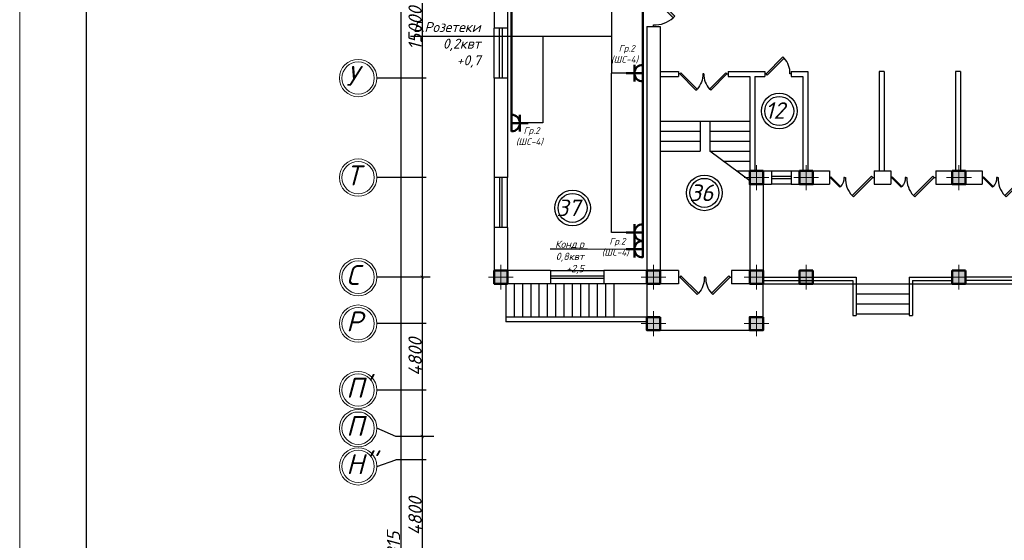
# Model space of a CAD drawing. Header units: millimetres. Extents: x 473009 to 2502882, y 456217 to 1153743.
# Tile 96 of 124: x 1937338 to 1966998, y 500722 to 516410. Entities that reach past the tile are written whole.
import ezdxf
from ezdxf import colors
from ezdxf.entities.mleader import LeaderData, LeaderLine
from ezdxf.math import Vec2, Vec3

# ---------------------------------------------------------------- set-up
doc = ezdxf.new("R2010")
doc.units = ezdxf.units.MM
doc.layers.add('kolonn', color=7, linetype='Continuous')
doc.layers.add('os', color=3, linetype='Continuous')
doc.layers.add('Электрика', color=1, linetype='Continuous', lineweight=50)
doc.layers.add('ЭМ', color=240, linetype='Continuous', lineweight=20)
doc.styles.get("Standard").update_dxf_attribs({"font": 'isocpeui.ttf'})
doc.styles.add('style Ecuper', font='isocpeui.ttf', dxfattribs={"height": 220})
doc.styles.add('ГОСТ 300', font='isocpeui.ttf', dxfattribs={"height": 250})
doc.dimstyles.new('ISO-25', dxfattribs={"dimtxt": 400, "dimasz": 100, "dimexe": 50, "dimexo": 50, "dimgap": 20, "dimtad": 1, "dimdec": 0, "dimtxsty": 'Standard', "dimblk": 'ARCHTICK', "dimcen": 20, "dimclrd": 1, "dimclre": 1, "dimadec": 0, "dimazin": 0, "dimtfac": 1, "dimtdec": 0, "dimtmove": 0, "dimatfit": 3, "dimldrblk": 'ARCHTICK', "dimfxl": 1, "dimarcsym": 0})

# ---------------------------------------------------------------- blocks, each defined once
blk = doc.blocks.new('jfgjhsdf')
blk.add_hatch(color=1).paths.add_polyline_path([(-593, 731), (-637, 687), (0, 50), (44, 94)])
at = {"color": 1}
for p, q in [((0, 1000), (0, 950)), ((0, 50), (0, 0))]:
    blk.add_line(p, q, dxfattribs=at)
blk.add_lwpolyline([(0, 50), (-637, 687), (-593, 731), (44, 94), (0, 50)], dxfattribs=at)
blk.add_arc((-33, 130), 821, 87.662, 132.9147, dxfattribs=at)
blk = doc.blocks.new('ghsdd')
at = {"ltscale": 50}
h = blk.add_hatch(color=256, dxfattribs=at)
h.paths.add_polyline_path([(0, 200), (-200, 200), (-200, 0), (0, 0)])
h.paths.add_polyline_path([(200, 0), (200, 200), (0, 200), (0, 0)])
h.paths.add_polyline_path([(0, 0), (-200, 0), (-200, -200), (0, -200)])
h.paths.add_polyline_path([(0, 0), (0, -200), (200, -200), (200, 0)])
at = {"lineweight": 0}
for p, q in [((0, -374), (0, 374)), ((-374, 0), (374, 0))]:
    blk.add_line(p, q, dxfattribs=at)
at = {"lineweight": 50, "ltscale": 50}
blk.add_lwpolyline([(200, 200), (200, -200), (-200, -200), (-200, 200), (200, 200)], dxfattribs=at)
blk = doc.blocks.new('розетка')
at = {"layer": 'Электрика', "ltscale": 20}
for p, q in [((0, 250), (0, -250)), ((0, 0), (500, 0)), ((250, 250), (250, -250))]:
    blk.add_line(p, q, dxfattribs=at)
blk.add_arc((0, 0), 250, 270, 90, dxfattribs=at)
blk = doc.blocks.new('_None')
blk = doc.blocks.new('1231234431252433')
at = {"layer": 'ЭМ', "color": 0, "lineweight": 20, "ltscale": 0.5}
blk.add_lwpolyline([(287242, 187022), (413342, 187022), (413342, 269622), (287242, 269622)], close=True, dxfattribs=at)
at = {"layer": 'ЭМ', "color": 0, "lineweight": 30, "ltscale": 0.5}
blk.add_lwpolyline([(289242, 187522), (412842, 187522), (412842, 269122), (289242, 269122)], close=True, dxfattribs=at)
blk = doc.blocks.new('_ArchTick')
at = {"color": 0, "linetype": 'ByBlock', "const_width": 0.15}
blk.add_lwpolyline([(-0.5, -0.5), (0.5, 0.5)], dxfattribs=at)
blk = doc.blocks.new('*D164')
at = {"color": 1, "lineweight": -2, "transparency": 16777216}
for p, q in [((1949815, 503851), (1949418, 503851)), ((1949468, 499051), (1949468, 503851)), ((1949745, 499051), (1949418, 499051))]:
    blk.add_line(p, q, dxfattribs=at)
at = {"layer": 'Defpoints', "color": 0, "lineweight": 50, "transparency": 16777216}
for p in [(1949468, 503851), (1949865, 503851), (1949795, 499051)]:
    blk.add_point(p, dxfattribs=at)
at = {"color": 1, "lineweight": -2, "transparency": 16777216, "xscale": 100, "yscale": 100, "zscale": 100}
for p, rotation in [((1949468, 503851), 90), ((1949468, 499051), 270)]:
    blk.add_blockref('_ArchTick', p, dxfattribs=dict(at, rotation=rotation))
at = {"color": 0, "transparency": 16777216, "insert": (1949248, 501451), "char_height": 400, "attachment_point": 5, "rotation": 90}
blk.add_mtext('4800', dxfattribs=at)
blk = doc.blocks.new('*D165')
at = {"color": 1, "lineweight": -2, "transparency": 16777216}
for p, q in [((1949702, 508651), (1949418, 508651)), ((1949468, 503851), (1949468, 508651)), ((1949815, 503851), (1949418, 503851))]:
    blk.add_line(p, q, dxfattribs=at)
at = {"layer": 'Defpoints', "color": 0, "lineweight": 50, "transparency": 16777216}
for p in [(1949468, 508651), (1949752, 508651), (1949865, 503851)]:
    blk.add_point(p, dxfattribs=at)
at = {"color": 1, "lineweight": -2, "transparency": 16777216, "xscale": 100, "yscale": 100, "zscale": 100}
for p, rotation in [((1949468, 508651), 90), ((1949468, 503851), 270)]:
    blk.add_blockref('_ArchTick', p, dxfattribs=dict(at, rotation=rotation))
at = {"color": 0, "transparency": 16777216, "insert": (1949248, 506251), "char_height": 400, "attachment_point": 5, "rotation": 90}
blk.add_mtext('4800', dxfattribs=at)
blk = doc.blocks.new('*D166')
at = {"color": 1, "lineweight": -2, "transparency": 16777216}
for p, q in [((1949768, 523651), (1949418, 523651)), ((1949468, 508651), (1949468, 523651)), ((1949702, 508651), (1949418, 508651))]:
    blk.add_line(p, q, dxfattribs=at)
at = {"layer": 'Defpoints', "color": 0, "lineweight": 50, "transparency": 16777216}
for p in [(1949468, 523651), (1949818, 523651), (1949752, 508651)]:
    blk.add_point(p, dxfattribs=at)
at = {"color": 1, "lineweight": -2, "transparency": 16777216, "xscale": 100, "yscale": 100, "zscale": 100}
for p, rotation in [((1949468, 523651), 90), ((1949468, 508651), 270)]:
    blk.add_blockref('_ArchTick', p, dxfattribs=dict(at, rotation=rotation))
at = {"color": 0, "transparency": 16777216, "insert": (1949248, 516151), "char_height": 400, "attachment_point": 5, "rotation": 90}
blk.add_mtext('15000', dxfattribs=at)
blk = doc.blocks.new('*D203')
at = {"color": 1, "lineweight": -2, "transparency": 16777216}
for p, q in [((1948788, 527966), (1948768, 527966)), ((1948818, 527966), (1948818, 472651)), ((1948940, 472651), (1948768, 472651))]:
    blk.add_line(p, q, dxfattribs=at)
at = {"layer": 'Defpoints', "color": 0, "lineweight": 50, "transparency": 16777216}
for p in [(1948838, 527966), (1948818, 472651), (1948990, 472651)]:
    blk.add_point(p, dxfattribs=at)
at = {"color": 1, "lineweight": -2, "transparency": 16777216, "xscale": 100, "yscale": 100, "zscale": 100}
for p, rotation in [((1948818, 527966), 90), ((1948818, 472651), 270)]:
    blk.add_blockref('_ArchTick', p, dxfattribs=dict(at, rotation=rotation))
at = {"color": 0, "transparency": 16777216, "insert": (1948598, 500308), "char_height": 400, "attachment_point": 5, "rotation": 90}
blk.add_mtext('55315', dxfattribs=at)

msp = doc.modelspace()

# ---------------------------------------------------------------- linework, layer by layer
at = {"lineweight": 30}
for p, q in [((1951631.1, 519150.9), (1951631.1, 516150.9)), ((1952031.1, 519150.9), (1952031.1, 516150.9)), ((1952031.1, 516150.9), (1951631.1, 516150.9)), ((1956231.1, 516200.9), (1956631.1, 516200.9)), ((1956231.1, 516200.9), (1956231.1, 508850.9)), ((1956631.1, 516200.9), (1956631.1, 508850.9)), ((1952031.1, 514650.9), (1951631.1, 514650.9)), ((1951631.1, 514650.9), (1951631.1, 511650.9)), ((1952031.1, 514650.9), (1952031.1, 511650.9)), ((1956631.1, 514850.9), (1957181.1, 514850.9)), ((1956631.1, 514700.9), (1957181.1, 514700.9)), ((1957181.1, 514850.9), (1957181.1, 514700.9)), ((1958681.1, 514850.9), (1958681.1, 514700.9)), ((1958681.1, 514850.9), (1959781.1, 514850.9)), ((1958681.1, 514700.9), (1959331.1, 514700.9)), ((1959331.1, 514700.9), (1959331.1, 508850.9)), ((1959481.1, 514700.9), (1959481.1, 511850.9)), ((1959481.1, 514700.9), (1959781.1, 514700.9)), ((1959781.1, 514850.9), (1959781.1, 514700.9)), ((1960581.1, 514850.9), (1960581.1, 514700.9)), ((1960581.1, 514850.9), (1961081.1, 514850.9)), ((1960581.1, 514700.9), (1960931.1, 514700.9)), ((1960931.1, 514700.9), (1960931.1, 511850.9)), ((1961081.1, 514850.9), (1961081.1, 511850.9)), ((1963231.1, 514850.9), (1963231.1, 511850.9)), ((1963381.1, 514850.9), (1963231.1, 514850.9)), ((1963381.1, 514850.9), (1963381.1, 511850.9)), ((1965681.1, 514850.9), (1965531.1, 514850.9)), ((1965531.1, 514850.9), (1965531.1, 511850.9)), ((1965681.1, 514850.9), (1965681.1, 511850.9)), ((1952031.1, 511650.9), (1951631.1, 511650.9)), ((1959331.1, 511850.9), (1959981.1, 511850.9)), ((1959981.1, 511850.9), (1959981.1, 511450.9)), ((1960581.1, 511850.9), (1960581.1, 511450.9)), ((1960581.1, 511850.9), (1961731.1, 511850.9)), ((1961731.1, 511850.9), (1961731.1, 511450.9)), ((1963081.1, 511850.9), (1963081.1, 511450.9)), ((1963081.1, 511850.9), (1963581.1, 511850.9)), ((1963581.1, 511850.9), (1963581.1, 511450.9)), ((1964931.1, 511850.9), (1964931.1, 511450.9)), ((1964931.1, 511850.9), (1966331.1, 511850.9)), ((1966331.1, 511850.9), (1966331.1, 511450.9)), ((1959731.1, 511450.9), (1959981.1, 511450.9)), ((1959731.1, 511450.9), (1959731.1, 508450.9)), ((1960581.1, 511450.9), (1961731.1, 511450.9)), ((1963081.1, 511450.9), (1963581.1, 511450.9)), ((1964931.1, 511450.9), (1966331.1, 511450.9)), ((1952031.1, 510150.9), (1951631.1, 510150.9)), ((1951631.1, 510150.9), (1951631.1, 508450.9)), ((1952031.1, 510150.9), (1952031.1, 508850.9)), ((1953331.1, 508850.9), (1952031.1, 508850.9)), ((1953331.1, 508850.9), (1953331.1, 508450.9)), ((1956231.1, 508850.9), (1954931.1, 508850.9)), ((1954931.1, 508850.9), (1954931.1, 508450.9)), ((1957181.1, 508850.9), (1956631.1, 508850.9)), ((1957181.1, 508850.9), (1957181.1, 508450.9)), ((1959331.1, 508850.9), (1958781.1, 508850.9)), ((1958781.1, 508850.9), (1958781.1, 508450.9)), ((1953331.1, 508450.9), (1951631.1, 508450.9)), ((1957181.1, 508450.9), (1954931.1, 508450.9)), ((1959731.1, 508450.9), (1958781.1, 508450.9))]:
    msp.add_line(p, q, dxfattribs=at)
at = {"color": 1}
for p, q in [((1951631.1, 514650.9), (1951631.1, 516150.9)), ((1951791.1, 514650.9), (1951791.1, 516150.9)), ((1951871.1, 516150.9), (1951871.1, 514650.9)), ((1952031.1, 516150.9), (1952031.1, 514650.9)), ((1951631.1, 511650.9), (1951631.1, 510150.9)), ((1951791.1, 511650.9), (1951791.1, 510150.9)), ((1951871.1, 510150.9), (1951871.1, 511650.9)), ((1952031.1, 510150.9), (1952031.1, 511650.9)), ((1959981.1, 511850.9), (1960581.1, 511850.9)), ((1959981.1, 511690.9), (1960581.1, 511690.9)), ((1960581.1, 511610.9), (1959981.1, 511610.9)), ((1960581.1, 511450.9), (1959981.1, 511450.9)), ((1953331.1, 508850.9), (1954931.1, 508850.9)), ((1953331.1, 508690.9), (1954931.1, 508690.9)), ((1954931.1, 508610.9), (1953331.1, 508610.9)), ((1954931.1, 508450.9), (1953331.1, 508450.9)), ((1959731.1, 508650.9), (1962531.1, 508650.9)), ((1959731.1, 508550.9), (1962431.1, 508550.9)), ((1962431.1, 508550.9), (1962431.1, 507500.9)), ((1962531.1, 508650.9), (1962531.1, 507500.9)), ((1964131.1, 508650.9), (1964131.1, 507500.9)), ((1964131.1, 508650.9), (1965431.1, 508650.9)), ((1964231.1, 508550.9), (1964231.1, 507500.9)), ((1964231.1, 508550.9), (1965431.1, 508550.9)), ((1970031.1, 508650.9), (1965831.1, 508650.9)), ((1970031.1, 508550.9), (1965831.1, 508550.9)), ((1962431.1, 507500.9), (1962531.1, 507500.9)), ((1964131.1, 507500.9), (1964231.1, 507500.9))]:
    msp.add_line(p, q, dxfattribs=at)
for p, q in [((1955166.5, 515898), (1949115.2, 515898)), ((1956631.1, 513350.9), (1959331.1, 513350.9)), ((1957831.1, 513350.9), (1957831.1, 512450.9)), ((1958131.1, 513350.9), (1958131.1, 512450.9)), ((1956631.1, 513050.9), (1957831.1, 513050.9)), ((1958131.1, 513050.9), (1959331.1, 513050.9)), ((1956631.1, 512750.9), (1957831.1, 512750.9)), ((1958131.1, 512750.9), (1959331.1, 512750.9)), ((1956631.1, 512450.9), (1957831.1, 512450.9)), ((1958131.1, 512450.9), (1959331.1, 512450.9)), ((1959331.1, 511550.9), (1958131.1, 512450.9)), ((1958531.1, 512150.9), (1959331.1, 512150.9)), ((1958931.1, 511850.9), (1959331.1, 511850.9)), ((1962531.1, 508150.9), (1964131.1, 508150.9)), ((1962531.1, 507850.9), (1964131.1, 507850.9)), ((1962531.1, 507550.9), (1964131.1, 507550.9)), ((1956231.1, 507450.9), (1951981.1, 507450.9)), ((1956231.1, 507300.9), (1951981.1, 507300.9))]:
    msp.add_line(p, q)
for points in [[(1955166.5, 521588.4), (1955166.5, 514797.6)], [(1953095.8, 515898), (1953095.8, 513300), (1952656.1, 513300)], [(1955606.1, 509995.9), (1955166.5, 509995.9), (1955166.5, 514797.6)], [(1955606.1, 514797.6), (1955166.5, 514797.6)], [(1951981.1, 508450.9), (1951981.1, 507300.9)], [(1952231.1, 508450.9), (1952231.1, 507450.9)], [(1952481.1, 508450.9), (1952481.1, 507450.9)], [(1952731.1, 508450.9), (1952731.1, 507450.9)], [(1952981.1, 508450.9), (1952981.1, 507450.9)], [(1953231.1, 508450.9), (1953231.1, 507450.9)], [(1953481.1, 508450.9), (1953481.1, 507450.9)], [(1953731.1, 508450.9), (1953731.1, 507450.9)], [(1953981.1, 508450.9), (1953981.1, 507450.9)], [(1954231.1, 508450.9), (1954231.1, 507450.9)], [(1954481.1, 508450.9), (1954481.1, 507450.9)], [(1954731.1, 508450.9), (1954731.1, 507450.9)], [(1954981.1, 508450.9), (1954981.1, 507450.9)], [(1955231.1, 508450.9), (1955231.1, 507450.9)], [(1956231.1, 508450.9), (1956231.1, 507050.9), (1959731.1, 507050.9), (1959731.1, 508450.9)], [(1959731.1, 508450.9), (1983831.1, 508450.9), (1983831.1, 504050.9), (1983131.1, 504050.9), (1983131.1, 498850.9), (1983831.1, 498850.9), (1983831.1, 491450.9)]]:
    msp.add_lwpolyline(points)
at = {"color": 1, "lineweight": 50}
for points in [[(1956106.1, 509995.9), (1956106.1, 521588.4)], [(1952156.1, 513294.2), (1952156.1, 517485.9), (1956106.1, 517485.9)]]:
    msp.add_lwpolyline(points, dxfattribs=at)
at = {"lineweight": 30}
for points in [[(1961231.1, 508450.9), (1960831.1, 508450.9), (1960831.1, 508850.9), (1961231.1, 508850.9)], [(1965831.1, 508450.9), (1965431.1, 508450.9), (1965431.1, 508850.9), (1965831.1, 508850.9)], [(1956631.1, 507050.9), (1956231.1, 507050.9), (1956231.1, 507450.9), (1956631.1, 507450.9)], [(1959731.1, 507050.9), (1959331.1, 507050.9), (1959331.1, 507450.9), (1959731.1, 507450.9)]]:
    msp.add_lwpolyline(points, close=True, dxfattribs=at)
at = {"color": 1}
for centre, radius in [((1960218.7, 513657.5), 537), ((1960218.7, 513657.5), 437), ((1957963.5, 511191.2), 537), ((1957963.5, 511191.2), 437), ((1953992.1, 510736.7), 537), ((1953992.1, 510736.7), 437)]:
    msp.add_circle(centre, radius, dxfattribs=at)
at = {"layer": 'os', "color": 0}
for p, q in [((1949581.2, 514650.9), (1948095.3, 514650.9)), ((1949581.2, 511650.9), (1948095.3, 511650.9)), ((1949581.2, 508650.9), (1948095.3, 508650.9)), ((1949581.2, 507250.9), (1948095.3, 507250.9)), ((1949581.2, 505250.9), (1948095.3, 505250.9)), ((1949581.2, 503850.9), (1948672.4, 503850.9)), ((1949581.2, 503150.9), (1948672.4, 503150.9))]:
    msp.add_line(p, q, dxfattribs=at)
for points in [[(1948672.4, 503850.9), (1948095.3, 504100.9)], [(1948095.3, 502950.9), (1948672.4, 503150.9)]]:
    msp.add_lwpolyline(points, dxfattribs=at)
at = {"layer": 'os', "color": 0, "lineweight": 0}
for centre, radius in [((1947532.8, 514650.9), 562.5), ((1947532.8, 514650.9), 487.5), ((1947532.8, 511650.9), 562.5), ((1947532.8, 511650.9), 487.5), ((1947532.8, 508650.9), 562.5), ((1947532.8, 508650.9), 487.5), ((1947532.8, 507250.9), 562.5), ((1947532.8, 507250.9), 487.5), ((1947532.8, 505250.9), 562.5), ((1947532.8, 505250.9), 487.5), ((1947532.8, 504100.9), 562.5), ((1947532.8, 504100.9), 487.5), ((1947532.8, 502950.9), 562.5), ((1947532.8, 502950.9), 487.5)]:
    msp.add_circle(centre, radius, dxfattribs=at)

# ---------------------------------------------------------------- block references
at = {"lineweight": 50}
msp.add_blockref('1231234431252433', (1650096, 269569.8), dxfattribs=at)
at = {"rotation": 180}
msp.add_blockref('jfgjhsdf', (1956431.1, 517200.9), dxfattribs=at)
for p, xscale, yscale, zscale, rotation in [((1959781.1, 514775.9), 0.7999999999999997, 0.7999999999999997, 0.7999999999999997, 270), ((1957181.1, 514775.9), -0.7692307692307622, 0.7692307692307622, 0.7692307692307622, 270), ((1958681.1, 514775.9), 0.7692307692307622, 0.7692307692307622, 0.7692307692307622, 90), ((1961731.1, 511650.9), -0.4575789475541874, 0.4575789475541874, 0.4575789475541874, 270), ((1963081.1, 511650.9), 0.9151578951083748, 0.9151578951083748, 0.9151578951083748, 90), ((1963581.1, 511650.9), -0.4575789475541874, 0.4575789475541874, 0.4575789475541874, 270), ((1964931.1, 511650.9), 0.9151578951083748, 0.9151578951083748, 0.9151578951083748, 90), ((1966331.1, 511650.9), -0.4575789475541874, 0.4575789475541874, 0.4575789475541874, 270), ((1967681.1, 511650.9), 0.9151578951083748, 0.9151578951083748, 0.9151578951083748, 90), ((1957181.1, 508650.9), -0.8205128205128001, 0.8205128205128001, 0.8205128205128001, 270), ((1958781.1, 508650.9), 0.8205128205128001, 0.8205128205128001, 0.8205128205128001, 90)]:
    msp.add_blockref('jfgjhsdf', p, dxfattribs=dict(xscale=xscale, yscale=yscale, zscale=zscale, rotation=rotation))
at = {"layer": 'kolonn'}
for p in [(1959531.1, 511650.9), (1961031.1, 511650.9), (1965631.1, 511650.9), (1951831.1, 508650.9), (1956431.1, 508650.9), (1959531.1, 508650.9), (1961031.1, 508650.9), (1965631.1, 508650.9), (1956431.1, 507250.9), (1959531.1, 507250.9)]:
    msp.add_blockref('ghsdd', p, dxfattribs=at)
at = {"layer": 'Электрика', "rotation": 180}
for p in [(1956106.1, 514797.6), (1956106.1, 509995.9), (1956106.1, 509495.9)]:
    msp.add_blockref('розетка', p, dxfattribs=at)
at = {"layer": 'Электрика'}
msp.add_blockref('розетка', (1952156.1, 513294.2), dxfattribs=at)

# ---------------------------------------------------------------- texts
at = {"ltscale": 50}
for s, p in [('У', (1947174.8, 514417.3)), ('Т', (1947174.8, 511417.3)), ('С', (1947174.8, 508417.3)), ('Р', (1947174.8, 507017.3)), ("П'", (1947174.8, 505017.3)), ('П', (1947174.8, 503867.3)), ("Н''", (1947174.8, 502717.3))]:
    msp.add_text(s, height=600, dxfattribs=at).set_placement(p)
at = {"color": 1}
for s, p in [('12', (1959792.8, 513422.6)), ('36', (1957512.5, 510943.1)), ('37', (1953511.5, 510488.7))]:
    msp.add_text(s, height=500, dxfattribs=at).set_placement(p)
for s, insert, char_height, width, attachment_point, style in [('{\\C1;Б.Розетеки\\P0,2квт\\P+0,7}', (1951222.7, 516336.7), 300, 1941.264, 3, 'style Ecuper'), (' Гр.2\\P(ШC-4)', (1955559.7, 515368.5), 200, 6377.27, 5, 'ГОСТ 300'), (' Гр.2\\P(ШC-4)', (1952693.5, 512892.3), 200, 6377.27, 5, 'ГОСТ 300'), (' Гр.2\\P(ШC-4)', (1955280.1, 509556.9), 200, 6377.27, 5, 'ГОСТ 300')]:
    msp.add_mtext(s, dxfattribs=dict(insert=insert, char_height=char_height, width=width, attachment_point=attachment_point, style=style))

# ---------------------------------------------------------------- dimensions: what is measured, and where the dimension line sits
dim = msp.add_linear_dim(base=(1948818.3, 472650.9), p1=(1948838.2, 527965.9), p2=(1948989.7, 472650.9), angle=90, dimstyle='ISO-25')
dim.commit()
dim.dimension.update_dxf_attribs({"geometry": '*D203', "text_midpoint": (1948598.3, 500308.4)})
for base, p1, p2, picture, middle in [((1949467.5, 523650.9), (1949752.4, 508650.9), (1949817.9, 523650.9), '*D166', (1949247.5, 516150.9)), ((1949467.5, 508650.9), (1949864.6, 503850.9), (1949752.4, 508650.9), '*D165', (1949247.5, 506250.9)), ((1949467.5, 503850.9), (1949795.1, 499050.9), (1949864.6, 503850.9), '*D164', (1949247.5, 501450.9))]:
    dim = msp.add_linear_dim(base=base, p1=p1, p2=p2, angle=90, dimstyle='ISO-25', override={"dimtmove": 1})
    dim.commit()
    dim.dimension.update_dxf_attribs({"geometry": picture, "text_midpoint": middle})

# ---------------------------------------------------------------- leaders
ml = msp.add_multileader_mtext('Standard')
ml.set_content('{\\C1;Конд.р\\P0,8квт\\P+2,5}', color=256, style='style Ecuper')
ml.set_leader_properties()
ml.set_arrow_properties(name='NONE')
ml.build(insert=Vec2(0, 0))
ml.multileader.update_dxf_attribs({"text_left_attachment_type": 6, "text_right_attachment_type": 6, "dogleg_length": 0.1, "arrow_head_size": 150})
ctx = ml.context
ctx.base_point, ctx.char_height, ctx.arrow_head_size, ctx.landing_gap_size, ctx.plane_origin = Vec3(1952295.5, 509490), 220, 150, 100, Vec3(1954251.4, 504701.1)
ctx.left_attachment, ctx.right_attachment, ctx.text_align_type = 6, 6, 2
notes = []
notes.append((ctx, [(1, (1, 1, 0), (1954441.7, 509490), (-1, 0), 5, [(0, [(1955847.7, 509482.1)], 0, [])])]))
ctx.mtext.insert, ctx.mtext.width, ctx.mtext.alignment, ctx.mtext.flow_direction = Vec3(1954336.7, 509754), 1941.264, 3, 5
for ctx, leaders in notes:
    for number, flags, end, landing, length, lines in leaders:
        leader = LeaderData()
        leader.index, (leader.has_last_leader_line, leader.has_dogleg_vector, leader.attachment_direction) = number, flags
        leader.last_leader_point, leader.dogleg_vector, leader.dogleg_length = Vec3(end), Vec3(landing), length
        for number, points, colour, breaks in lines:
            line = LeaderLine()
            line.index, line.vertices, line.color, line.breaks = number, Vec3.list(points), colors.encode_raw_color(colour), breaks
            leader.lines.append(line)
        ctx.leaders.append(leader)

doc.saveas('drawing.dxf')
